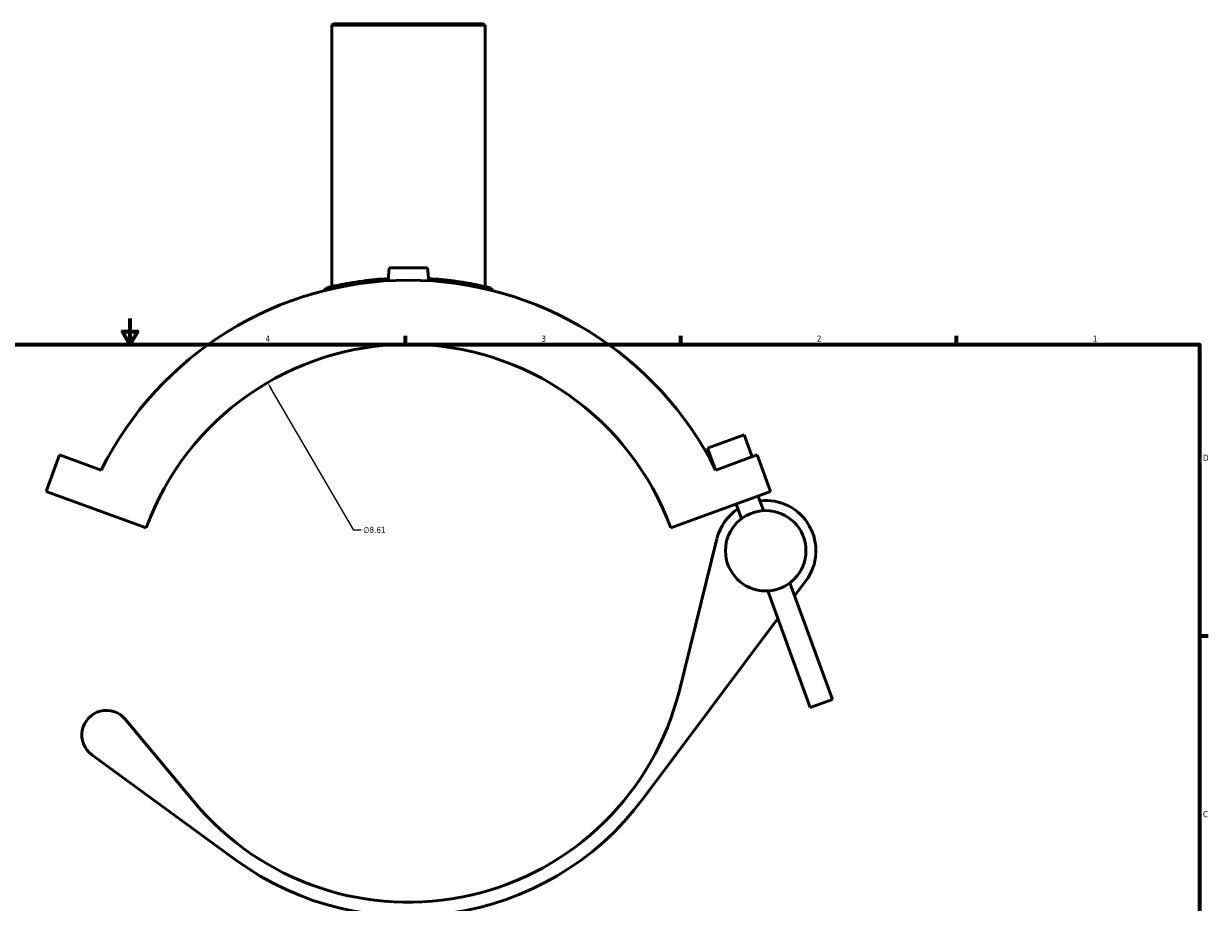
# Model space of a CAD drawing. Header units: inches. Extents: x -0.9 to 56.7, y -1.4 to 51.3.
# Tile 3 of 5: x 15.4 to 33.6, y 12.4 to 25.9. Entities that reach past the tile are written whole.
import ezdxf

# ---------------------------------------------------------------- set-up
doc = ezdxf.new("R2010")
doc.units = ezdxf.units.IN
doc.header["$MEASUREMENT"] = 0
for name, color, linetype, lineweight in [('Border (ANSI)', 7, 'Continuous', 70), ('Dimension (ANSI)', 7, 'Continuous', 25), ('Visible (ANSI)', 7, 'Continuous', 50), ('Visible Narrow (ANSI)', 7, 'Continuous', 35)]:
    doc.layers.add(name, color=color, linetype=linetype, lineweight=lineweight)
doc.styles.add('Note Text (ANSI)', font='tahoma.ttf')
doc.dimstyles.new('Default (ANSI)', dxfattribs={"dimtxt": 0.094488, "dimasz": 0.098425, "dimexe": 0.125, "dimexo": 0.0625, "dimgap": 0.031496, "dimtad": 0, "dimtih": 1, "dimtoh": 1, "dimrnd": 1e-08, "dimzin": 4, "dimdsep": 46, "dimtxsty": 'Note Text (ANSI)', "dimcen": 0.09, "dimdle": 0.393701, "dimclrd": 256, "dimclre": 256, "dimclrt": 5, "dimadec": 0, "dimazin": 1, "dimtfac": 1, "dimtofl": 0, "dimtmove": 0, "dimatfit": 3, "dimfxl": 1, "dimtolj": 1, "dimtzin": 4, "dimlwd": -1, "dimlwe": -1, "dimarcsym": 0})

# ---------------------------------------------------------------- blocks, each defined once
blk = doc.blocks.new('Borders Default Border')
at = {"layer": 'Border (ANSI)'}
for p, q in [((21.25, 21), (21.25, 21.134)), ((25.5, 21), (25.5, 21.134)), ((29.75, 21), (29.75, 21.134)), ((33.5, 16.5), (33.634, 16.5))]:
    blk.add_line(p, q, dxfattribs=at)
at = {"layer": 'Border (ANSI)', "flags": 128}
for points in [[(17, 21.4), (17, 21), (16.885, 21.2), (17.115, 21.2), (17, 21)], [(0.5, 1), (0.5, 21), (33.5, 21), (33.5, 1), (0.5, 1)]]:
    blk.add_lwpolyline(points, dxfattribs=at)
at = {"layer": 'Border (ANSI)', "color": 5, "true_color": 0x0000ff, "char_height": 0.0945, "attachment_point": 7, "style": 'Note Text (ANSI)'}
for s, insert in [('4', (19.092, 21.04)), ('3', (23.346, 21.038)), ('2', (27.596, 21.04)), ('1', (31.854, 21.04)), ('D', (33.553, 19.203)), ('C', (33.552, 13.701))]:
    blk.add_mtext(s, dxfattribs=dict(at, insert=insert))
blk = doc.blocks.new('*D9')
at = {"layer": 'Defpoints', "color": 0, "transparency": 16777216}
for p in [(19.123, 20.41), (23.469, 12.977)]:
    blk.add_point(p, dxfattribs=at)
at = {"layer": 'Dimension (ANSI)', "transparency": 16777216}
for p, q in [((20.455, 18.133), (19.173, 20.325)), ((20.566, 18.133), (20.455, 18.133))]:
    blk.add_line(p, q, dxfattribs=at)
blk.add_solid([(19.187, 20.334), (19.159, 20.317), (19.123, 20.41)], dxfattribs=at)
at = {"layer": 'Dimension (ANSI)', "color": 5, "transparency": 16777216, "insert": (20.598, 18.184), "char_height": 0.0945, "attachment_point": 1, "style": 'Note Text (ANSI)'}
blk.add_mtext('\\A1;∅8.61', dxfattribs=at)

msp = doc.modelspace()

# ---------------------------------------------------------------- linework, layer by layer
at = {"layer": 'Visible (ANSI)'}
for p, q in [((20.137, 25.949), (20.113, 25.925)), ((20.137, 25.949), (22.456, 25.949)), ((22.456, 25.949), (22.479, 25.925)), ((22.479, 25.925), (20.113, 25.925)), ((20.113, 25.925), (20.113, 21.891)), ((22.479, 25.925), (22.479, 21.891)), ((21.001, 22.18), (20.984, 21.982)), ((21.591, 22.18), (21.001, 22.18)), ((21.591, 22.18), (21.609, 21.982)), ((26.476, 19.605), (25.909, 19.399)), ((26.599, 19.266), (26.476, 19.605)), ((26.025, 19.08), (25.909, 19.399)), ((15.71, 18.727), (15.916, 19.294)), ((15.916, 19.294), (16.557, 19.06)), ((26.677, 19.294), (26.036, 19.06)), ((26.883, 18.727), (26.677, 19.294)), ((15.71, 18.727), (17.251, 18.166)), ((25.342, 18.166), (26.883, 18.727)), ((26.774, 18.434), (26.692, 18.658)), ((26.434, 18.31), (26.352, 18.534)), ((26.054, 18.001), (25.475, 15.66)), ((27.495, 15.395), (26.84, 17.196)), ((27.835, 15.519), (27.179, 17.32)), ((27.253, 17.117), (27.428, 17.352)), ((24.919, 13.99), (26.994, 16.771)), ((27.835, 15.519), (27.495, 15.395)), ((17.984, 13.943), (16.929, 15.214)), ((16.413, 14.666), (18.627, 13.046))]:
    msp.add_line(p, q, dxfattribs=at)
msp.add_circle((26.807, 17.815), 0.62, dxfattribs=at)
for centre, radius, start, end in [((21.296, 16.694), 5.297, 26.5331, 153.4669), ((20.066, 21.807), 0.071, 103.5299, 161.3128), ((22.527, 21.807), 0.071, 18.6872, 76.4701), ((21.296, 16.694), 4.305, 20, 160), ((26.807, 17.815), 0.775, 123.4934, 166.1044), ((26.807, 17.815), 0.775, 323.2624, 96.5066), ((21.296, 16.694), 4.305, 219.7139, 346.1044), ((16.637, 14.972), 0.379, 39.7139, 233.8053), ((21.296, 16.694), 4.52, 233.8053, 323.2624)]:
    msp.add_arc(centre, radius, start, end, dxfattribs=at)
for points, knots in [([(20.986, 22.015), (20.846, 22.007), (20.712, 21.993), (20.443, 21.957), (20.316, 21.934), (20.125, 21.895), (20.065, 21.88), (20.05, 21.876), (20.049, 21.876), (20.049, 21.876)], [15.804203, 15.804203, 15.804203, 15.804203, 16.912826, 16.912826, 18.307699, 18.307699, 19.793672, 19.793672, 20.009597, 20.009597, 20.009597, 20.009597]), ([(22.543, 21.876), (22.543, 21.876), (22.526, 21.88), (22.455, 21.897), (22.4, 21.909), (22.239, 21.941), (22.124, 21.961), (21.875, 21.994), (21.744, 22.007), (21.606, 22.015)], [10.004801, 10.004801, 10.004801, 10.004801, 10.918132, 10.918132, 11.903496, 11.903496, 13.12082, 13.12082, 14.210195, 14.210195, 14.210195, 14.210195])]:
    msp.add_open_spline(points, degree=3, knots=knots, dxfattribs=at)
at = {"layer": 'Visible Narrow (ANSI)'}
msp.add_arc((22.527, 21.807), 0.071, 21.5764, 73.5809, dxfattribs=at)

# ---------------------------------------------------------------- block references
msp.add_blockref('Borders Default Border', (0, 0))

# ---------------------------------------------------------------- dimensions: what is measured, and where the dimension line sits
at = {"layer": 'Dimension (ANSI)'}
dim = msp.add_diameter_dim_2p(p1=(23.469, 12.977), p2=(19.123, 20.41), dimstyle='Default (ANSI)', override={"dimgap": 0.031496, "dimdec": 2, "dimlfac": 1, "dimtol": 0, "dimlim": 0, "dimtp": 0, "dimtm": 0, "dimtdec": 2}, dxfattribs=at)
dim.commit()
dim.dimension.update_dxf_attribs({"geometry": '*D9', "text_midpoint": (20.767, 18.133), "dimtype": 163})

doc.saveas('drawing.dxf')
